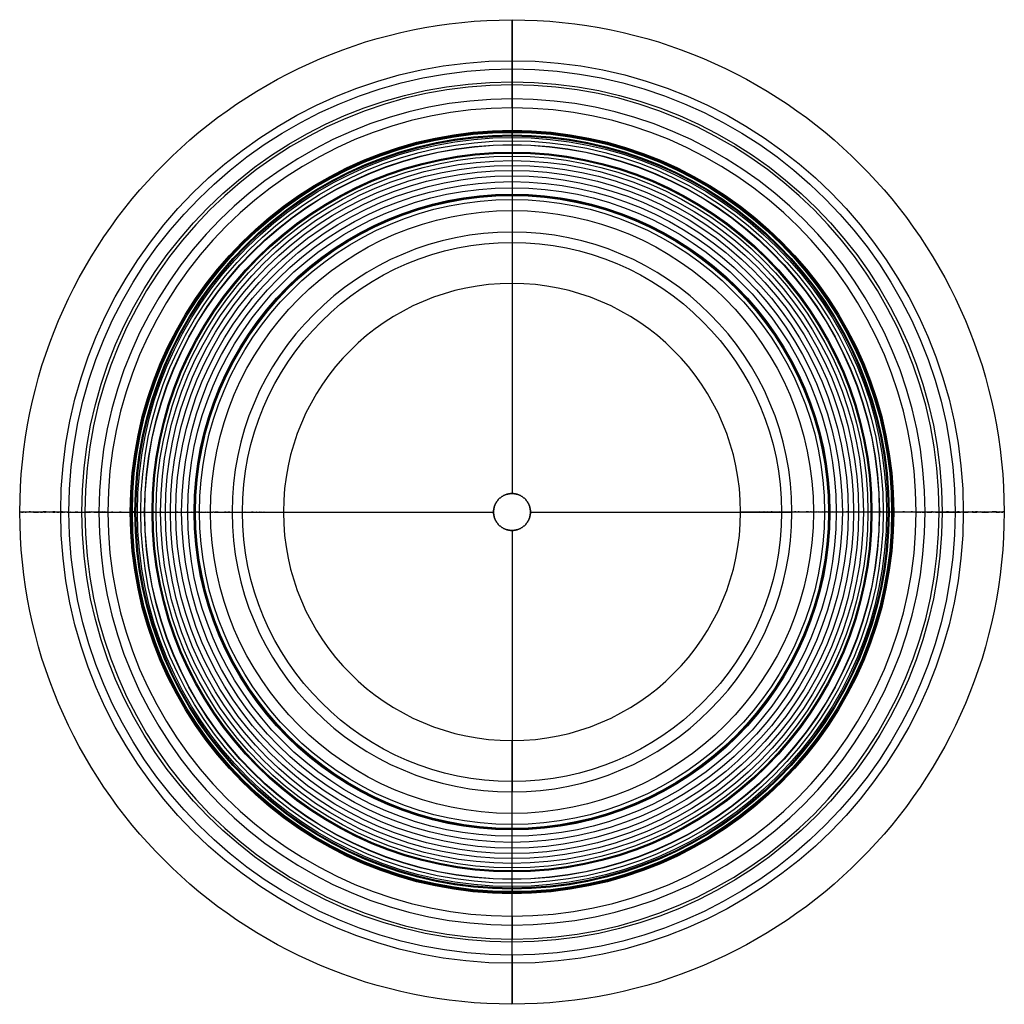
# Model space of a CAD drawing. Header units: millimetres. Extents: x -400 to 400, y -2064 to -1264.
import ezdxf

# ---------------------------------------------------------------- set-up
doc = ezdxf.new("R2010")
doc.units = ezdxf.units.MM
doc.layers.add('Default', color=7, linetype='Continuous')

msp = doc.modelspace()

# ---------------------------------------------------------------- linework, layer by layer
at = {"layer": 'Default'}
for p, q in [((0, -1316.89, 447.52), (0, -1304, 447.52)), ((0, -1436.5, -182.48), (0, -1649, -182.48)), ((0, -1478.28, -155.01), (0, -1649, -155.01)), ((-360, -1664, 447.52), (-347.11, -1664, 447.52)), ((-227.5, -1664, -182.48), (-15, -1664, -182.48)), ((-185.72, -1664, -155.01), (-15, -1664, -155.01)), ((15, -1664, -182.48), (227.5, -1664, -182.48)), ((15, -1664, -155.01), (185.72, -1664, -155.01)), ((347.11, -1664, 447.52), (360, -1664, 447.52)), ((0, -1679, -182.48), (0, -1891.5, -182.48)), ((0, -1679, -155.01), (0, -1849.72, -155.01)), ((0, -2024, 447.52), (0, -2011.11, 447.52))]:
    msp.add_line(p, q, dxfattribs=at)
for centre, radius in [((0, -1664, 410.86), 399.86), ((0, -1664, 368.08), 366.65), ((0, -1664, 447.52), 360), ((0, -1664, 360.23), 359.98), ((0, -1664, 146.06), 349.52), ((0, -1664, 276.08), 310.14), ((0, -1664, -45.11), 309.47), ((0, -1664, 324.27), 309.22), ((0, -1664, 237.25), 308.46), ((0, -1664, -31.83), 306.38), ((0, -1664, 200.11), 305.61), ((0, -1664, -23.44), 304.36), ((0, -1664, 164.67), 301.62), ((0, -1664, -53.31), 298.57), ((0, -1664, 141.99), 298.33), ((0, -1664, 109.4), 292.47), ((0, -1664, -58.44), 291.63), ((0, -1664, 93.74), 289.13), ((0, -1664, 78.51), 285.52), ((0, -1664, 63.71), 281.64), ((0, -1664, 49.34), 277.5), ((0, -1664, 35.4), 273.09), ((0, -1664, 21.88), 268.43), ((0, -1664, 8.78), 263.51), ((0, -1664, -3.9), 258.34), ((0, -1664, -5.49), 257.66), ((0, -1664, -7.13), 257.09), ((0, -1664, -24.92), 253.93), ((0, -1664, -40.58), 244.93), ((0, -1664, -98.16), 219.07)]:
    msp.add_circle(centre, radius, dxfattribs=at)
at = {"layer": 'Default', "extrusion": (0, 0, -1)}
for centre, radius in [((0, -1664, -447.52), 347.11), ((0, -1664, -443.91), 335.66), ((0, -1664, -434.39), 328.33), ((0, -1664, 182.48), 227.5), ((0, -1664, 155.01), 185.72)]:
    msp.add_circle(centre, radius, dxfattribs=at)
at = {"layer": 'Default'}
for points, weights, degree, knots in [([(0, -1304, 447.52), (0, -1267.21, 447.52), (0, -1264.14, 410.86), (0, -1261.07, 374.19), (0, -1297.35, 368.08), (0, -1303.98, 366.96), (0, -1304.02, 360.23)], [1, 0.736008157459, 1, 0.736008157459, 1, 0.765383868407, 1], 2, [125.663706, 125.663706, 125.663706, 185.155036, 185.155036, 244.646367, 244.646367, 255.832907, 255.832907, 255.832907]), ([(0, -1359.64, -23.44), (0, -1361.31, -28.28), (0, -1357.62, -31.83), (0, -1351.75, -37.46), (0, -1354.53, -45.11), (0, -1357.31, -52.77), (0, -1365.43, -53.31), (0, -1370.54, -53.66), (0, -1372.37, -58.44), (0, -1396.59, -121.79), (0, -1436.5, -182.48)], [1, 0.842413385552, 1, 0.837947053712, 1, 0.837947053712, 1, 0.842411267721, 1, 1, 1], 2, [652.549779, 652.549779, 652.549779, 661.654574, 661.654574, 676.086718, 676.086718, 690.518861, 690.518861, 699.62372, 699.62372, 839.951866, 839.951866, 839.951866]), ([(0, -1406.34, -5.49), (0, -1406.53, -6.04), (0, -1406.72, -6.59), (0, -1406.91, -7.13), (0, -1408.89, -12.87), (0, -1409.95, -18.85), (0, -1410.07, -24.92)], [1, 1, 1, 1, 0.991867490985, 0.991867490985, 1], 3, [379.61073, 379.61073, 379.61073, 379.61073, 381.346751, 381.346751, 381.346751, 383.869787, 383.869787, 383.869787, 383.869787]), ([(0, -1410.07, -24.92), (0, -1413.88, -29.65), (0, -1416.9, -34.91), (0, -1419.07, -40.58), (0, -1426.46, -59.91), (0, -1435.07, -79.1), (0, -1444.93, -98.16), (0, -1454.79, -117.23), (0, -1465.89, -136.17), (0, -1478.28, -155.01)], [1, 0.991867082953, 0.991867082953, 1, 1, 1, 1, 1, 1, 1], 3, [383.869787, 383.869787, 383.869787, 383.869787, 386.392885, 386.392885, 386.392885, 455.914743, 455.914743, 455.914743, 525.436601, 525.436601, 525.436601, 525.436601]), ([(15, -1664, -182.48), (15, -1649, -182.48), (0, -1649, -182.48), (-15, -1649, -182.48), (-15, -1664, -182.48), (-15, -1679, -182.48), (0, -1679, -182.48), (15, -1679, -182.48), (15, -1664, -182.48)], [1, 0.707106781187, 1, 0.707106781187, 1, 0.707106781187, 1, 0.707106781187, 1], 2, [-94.24778, -94.24778, -94.24778, -70.685835, -70.685835, -47.12389, -47.12389, -23.561945, -23.561945, 0, 0, 0]), ([(15, -1664, -155.01), (15, -1649, -155.01), (0, -1649, -155.01), (-15, -1649, -155.01), (-15, -1664, -155.01), (-15, -1679, -155.01), (0, -1679, -155.01), (15, -1679, -155.01), (15, -1664, -155.01)], [1, 0.707106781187, 1, 0.707106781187, 1, 0.707106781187, 1, 0.707106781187, 1], 2, [-94.24778, -94.24778, -94.24778, -70.685835, -70.685835, -47.12389, -47.12389, -23.561945, -23.561945, 0, 0, 0]), ([(15, -1664, -159), (15, -1679, -159), (0, -1679, -159), (-15, -1679, -159), (-15, -1664, -159), (-15, -1649, -159), (0, -1649, -159), (15, -1649, -159), (15, -1664, -159)], [1, 0.707106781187, 1, 0.707106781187, 1, 0.707106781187, 1, 0.707106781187, 1], 2, [0, 0, 0, 23.561945, 23.561945, 47.12389, 47.12389, 70.685835, 70.685835, 94.24778, 94.24778, 94.24778]), ([(-360, -1664, 447.52), (-396.79, -1664, 447.52), (-399.86, -1664, 410.86), (-402.93, -1664, 374.19), (-366.65, -1664, 368.08), (-360.02, -1664, 366.96), (-359.98, -1664, 360.23)], [1, 0.736008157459, 1, 0.736008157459, 1, 0.765383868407, 1], 2, [125.663706, 125.663706, 125.663706, 185.155036, 185.155036, 244.646367, 244.646367, 255.832907, 255.832907, 255.832907]), ([(-304.36, -1664, -23.44), (-302.69, -1664, -28.28), (-306.38, -1664, -31.83), (-312.25, -1664, -37.46), (-309.47, -1664, -45.11), (-306.69, -1664, -52.77), (-298.57, -1664, -53.31), (-293.46, -1664, -53.66), (-291.63, -1664, -58.44), (-267.41, -1664, -121.79), (-227.5, -1664, -182.48)], [1, 0.842413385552, 1, 0.837947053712, 1, 0.837947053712, 1, 0.842411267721, 1, 1, 1], 2, [652.549779, 652.549779, 652.549779, 661.654574, 661.654574, 676.086718, 676.086718, 690.518861, 690.518861, 699.62372, 699.62372, 839.951866, 839.951866, 839.951866]), ([(-257.66, -1664, -5.49), (-257.47, -1664, -6.04), (-257.28, -1664, -6.59), (-257.09, -1664, -7.13), (-255.11, -1664, -12.87), (-254.05, -1664, -18.85), (-253.93, -1664, -24.92)], [1, 1, 1, 1, 0.991867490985, 0.991867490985, 1], 3, [379.61073, 379.61073, 379.61073, 379.61073, 381.346751, 381.346751, 381.346751, 383.869787, 383.869787, 383.869787, 383.869787]), ([(-253.93, -1664, -24.92), (-250.12, -1664, -29.65), (-247.1, -1664, -34.91), (-244.93, -1664, -40.58), (-237.54, -1664, -59.91), (-228.93, -1664, -79.1), (-219.07, -1664, -98.16), (-209.21, -1664, -117.23), (-198.11, -1664, -136.17), (-185.72, -1664, -155.01)], [1, 0.991867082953, 0.991867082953, 1, 1, 1, 1, 1, 1, 1], 3, [383.869787, 383.869787, 383.869787, 383.869787, 386.392885, 386.392885, 386.392885, 455.914743, 455.914743, 455.914743, 525.436601, 525.436601, 525.436601, 525.436601]), ([(253.93, -1664, -24.92), (250.12, -1664, -29.65), (247.1, -1664, -34.91), (244.93, -1664, -40.58), (237.54, -1664, -59.91), (228.93, -1664, -79.1), (219.07, -1664, -98.16), (209.21, -1664, -117.23), (198.11, -1664, -136.17), (185.72, -1664, -155.01)], [1, 0.991867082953, 0.991867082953, 1, 1, 1, 1, 1, 1, 1], 3, [383.869787, 383.869787, 383.869787, 383.869787, 386.392885, 386.392885, 386.392885, 455.914743, 455.914743, 455.914743, 525.436601, 525.436601, 525.436601, 525.436601]), ([(304.36, -1664, -23.44), (302.69, -1664, -28.28), (306.38, -1664, -31.83), (312.25, -1664, -37.46), (309.47, -1664, -45.11), (306.69, -1664, -52.77), (298.57, -1664, -53.31), (293.46, -1664, -53.66), (291.63, -1664, -58.44), (267.41, -1664, -121.79), (227.5, -1664, -182.48)], [1, 0.842413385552, 1, 0.837947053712, 1, 0.837947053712, 1, 0.842411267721, 1, 1, 1], 2, [652.549779, 652.549779, 652.549779, 661.654574, 661.654574, 676.086718, 676.086718, 690.518861, 690.518861, 699.62372, 699.62372, 839.951866, 839.951866, 839.951866]), ([(257.66, -1664, -5.49), (257.47, -1664, -6.04), (257.28, -1664, -6.59), (257.09, -1664, -7.13), (255.11, -1664, -12.87), (254.05, -1664, -18.85), (253.93, -1664, -24.92)], [1, 1, 1, 1, 0.991867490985, 0.991867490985, 1], 3, [379.61073, 379.61073, 379.61073, 379.61073, 381.346751, 381.346751, 381.346751, 383.869787, 383.869787, 383.869787, 383.869787]), ([(360, -1664, 447.52), (396.79, -1664, 447.52), (399.86, -1664, 410.86), (402.93, -1664, 374.19), (366.65, -1664, 368.08), (360.02, -1664, 366.96), (359.98, -1664, 360.23)], [1, 0.736008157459, 1, 0.736008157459, 1, 0.765383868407, 1], 2, [125.663706, 125.663706, 125.663706, 185.155036, 185.155036, 244.646367, 244.646367, 255.832907, 255.832907, 255.832907]), ([(0, -1917.93, -24.92), (0, -1914.12, -29.65), (0, -1911.1, -34.91), (0, -1908.93, -40.58), (0, -1901.54, -59.91), (0, -1892.93, -79.1), (0, -1883.07, -98.16), (0, -1873.21, -117.23), (0, -1862.11, -136.17), (0, -1849.72, -155.01)], [1, 0.991867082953, 0.991867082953, 1, 1, 1, 1, 1, 1, 1], 3, [383.869787, 383.869787, 383.869787, 383.869787, 386.392885, 386.392885, 386.392885, 455.914743, 455.914743, 455.914743, 525.436601, 525.436601, 525.436601, 525.436601]), ([(0, -1968.36, -23.44), (0, -1966.69, -28.28), (0, -1970.38, -31.83), (0, -1976.25, -37.46), (0, -1973.47, -45.11), (0, -1970.69, -52.77), (0, -1962.57, -53.31), (0, -1957.46, -53.66), (0, -1955.63, -58.44), (0, -1931.41, -121.79), (0, -1891.5, -182.48)], [1, 0.842413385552, 1, 0.837947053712, 1, 0.837947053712, 1, 0.842411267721, 1, 1, 1], 2, [652.549779, 652.549779, 652.549779, 661.654574, 661.654574, 676.086718, 676.086718, 690.518861, 690.518861, 699.62372, 699.62372, 839.951866, 839.951866, 839.951866]), ([(0, -1921.66, -5.49), (0, -1921.47, -6.04), (0, -1921.28, -6.59), (0, -1921.09, -7.13), (0, -1919.11, -12.87), (0, -1918.05, -18.85), (0, -1917.93, -24.92)], [1, 1, 1, 1, 0.991867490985, 0.991867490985, 1], 3, [379.61073, 379.61073, 379.61073, 379.61073, 381.346751, 381.346751, 381.346751, 383.869787, 383.869787, 383.869787, 383.869787]), ([(0, -2024, 447.52), (0, -2060.79, 447.52), (0, -2063.86, 410.86), (0, -2066.93, 374.19), (0, -2030.65, 368.08), (0, -2024.02, 366.96), (0, -2023.98, 360.23)], [1, 0.736008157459, 1, 0.736008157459, 1, 0.765383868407, 1], 2, [125.663706, 125.663706, 125.663706, 185.155036, 185.155036, 244.646367, 244.646367, 255.832907, 255.832907, 255.832907])]:
    msp.add_rational_spline(points, weights, degree=degree, knots=knots, dxfattribs=at)
for points, degree in [([(0, -1304.02, 360.23), (0, -1297.12, 123.73), (0, -1359.64, -23.44)], 2), ([(0, -1649, -155.01), (0, -1649, -182.48)], 1), ([(-359.98, -1664, 360.23), (-366.88, -1664, 123.73), (-304.36, -1664, -23.44)], 2), ([(-15, -1664, -155.01), (-15, -1664, -182.48)], 1), ([(15, -1664, -155.01), (15, -1664, -182.48)], 1), ([(359.98, -1664, 360.23), (366.88, -1664, 123.73), (304.36, -1664, -23.44)], 2), ([(0, -1679, -155.01), (0, -1679, -182.48)], 1), ([(0, -2023.98, 360.23), (0, -2030.88, 123.73), (0, -1968.36, -23.44)], 2)]:
    msp.add_open_spline(points, degree=degree, dxfattribs=at)
for points in [[(0, -1335.67, 434.39), (0, -1330.86, 447.52), (0, -1316.89, 447.52)], [(-328.33, -1664, 434.39), (-333.14, -1664, 447.52), (-347.11, -1664, 447.52)], [(328.33, -1664, 434.39), (333.14, -1664, 447.52), (347.11, -1664, 447.52)], [(0, -1992.33, 434.39), (0, -1997.14, 447.52), (0, -2011.11, 447.52)]]:
    msp.add_rational_spline(points, [1, 0.819671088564, 1], degree=2, dxfattribs=at)
for points in [[(0, -1335.67, 434.39), (0, -1358.95, 370.77), (0, -1353.16, 315.75), (0, -1353.64, 276.62), (0, -1355.3, 237.77), (0, -1358.12, 200.62), (0, -1361.68, 168.87), (0, -1366.05, 138.61), (0, -1370.28, 114.97), (0, -1374.78, 93.85), (0, -1378.39, 78.61), (0, -1382.27, 63.81), (0, -1386.41, 49.43), (0, -1390.82, 35.48), (0, -1395.48, 21.95), (0, -1400.4, 8.85), (0, -1403.88, 0.3), (0, -1405.66, -3.9), (0, -1405.89, -4.43), (0, -1406.12, -4.96), (0, -1406.34, -5.49)], [(-328.33, -1664, 434.39), (-305.05, -1664, 370.77), (-310.84, -1664, 315.75), (-310.36, -1664, 276.62), (-308.7, -1664, 237.77), (-305.88, -1664, 200.62), (-302.32, -1664, 168.87), (-297.95, -1664, 138.61), (-293.72, -1664, 114.97), (-289.22, -1664, 93.85), (-285.61, -1664, 78.61), (-281.73, -1664, 63.81), (-277.59, -1664, 49.43), (-273.18, -1664, 35.48), (-268.52, -1664, 21.95), (-263.6, -1664, 8.85), (-260.12, -1664, 0.3), (-258.34, -1664, -3.9), (-258.11, -1664, -4.43), (-257.88, -1664, -4.96), (-257.66, -1664, -5.49)], [(328.33, -1664, 434.39), (305.05, -1664, 370.77), (310.84, -1664, 315.75), (310.36, -1664, 276.62), (308.7, -1664, 237.77), (305.88, -1664, 200.62), (302.32, -1664, 168.87), (297.95, -1664, 138.61), (293.72, -1664, 114.97), (289.22, -1664, 93.85), (285.61, -1664, 78.61), (281.73, -1664, 63.81), (277.59, -1664, 49.43), (273.18, -1664, 35.48), (268.52, -1664, 21.95), (263.6, -1664, 8.85), (260.12, -1664, 0.3), (258.34, -1664, -3.9), (258.11, -1664, -4.43), (257.88, -1664, -4.96), (257.66, -1664, -5.49)], [(0, -1992.33, 434.39), (0, -1969.05, 370.77), (0, -1974.84, 315.75), (0, -1974.36, 276.62), (0, -1972.7, 237.77), (0, -1969.88, 200.62), (0, -1966.32, 168.87), (0, -1961.95, 138.61), (0, -1957.72, 114.97), (0, -1953.22, 93.85), (0, -1949.61, 78.61), (0, -1945.73, 63.81), (0, -1941.59, 49.43), (0, -1937.18, 35.48), (0, -1932.52, 21.95), (0, -1927.6, 8.85), (0, -1924.12, 0.3), (0, -1922.34, -3.9), (0, -1922.11, -4.43), (0, -1921.88, -4.96), (0, -1921.66, -5.49)]]:
    msp.add_open_spline(points, degree=3, knots=[13.004451, 13.004451, 13.004451, 13.004451, 51.015606, 91.531862, 130.398701, 167.646944, 203.31212, 226.229083, 259.348701, 275.357258, 291.007819, 306.308133, 321.266561, 335.892296, 350.194998, 364.18531, 377.87471, 377.87471, 377.87471, 379.61073, 379.61073, 379.61073, 379.61073], dxfattribs=at)

doc.saveas('drawing.dxf')
